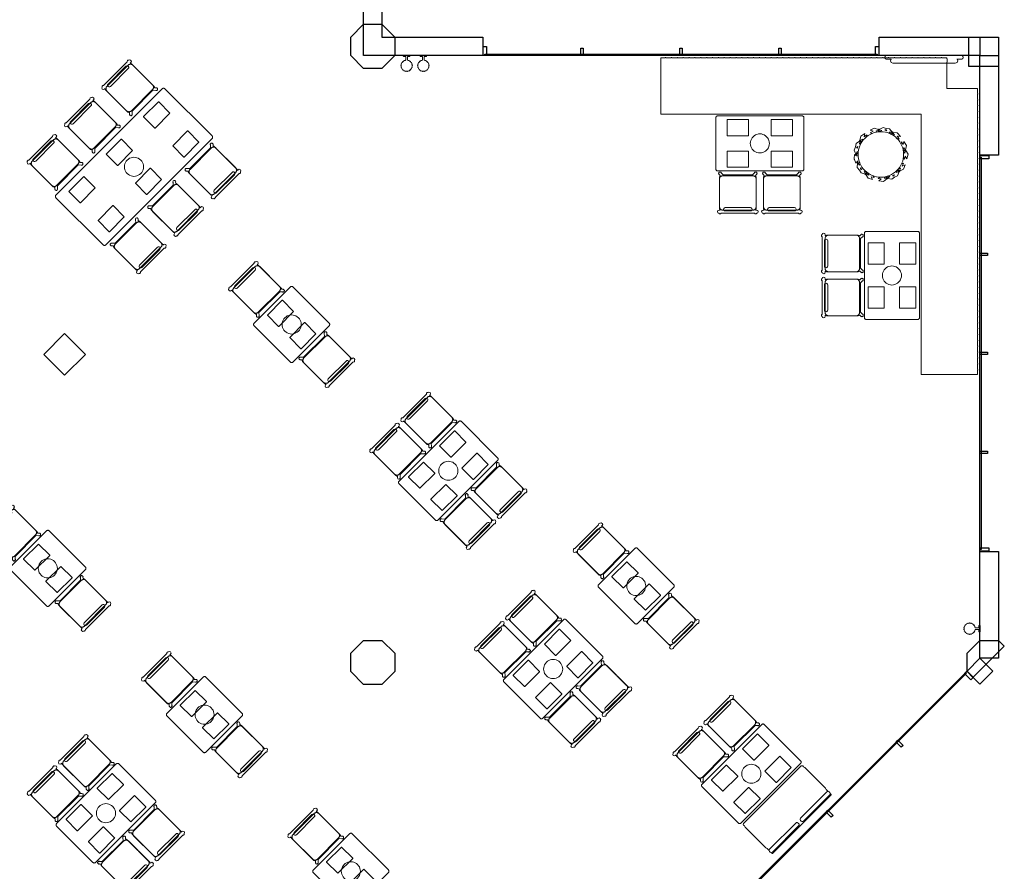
# Model space of a CAD drawing. Extents: x 2172.2 to 2210.6, y 415.3 to 458.1.
# Tile 5 of 9: x 2197.2 to 2210.6, y 425.7 to 437.3. Entities that reach past the tile are written whole.
import ezdxf

# ---------------------------------------------------------------- set-up
doc = ezdxf.new("R2010")
doc.units = 0
for name, color, linetype, lineweight in [('AYAA_M3_BANQUETTES', 7, 'CONTINUOUS', 18), ('AYAA_M3_CHAIRS', 7, 'CONTINUOUS', 18), ('AYAA_M3_COLUMNS', 7, 'CONTINUOUS', 30), ('AYAA_M3_FINE_DETAIL', 7, 'CONTINUOUS', 9), ('AYAA_M3_GLAZING', 7, 'CONTINUOUS', 13), ('AYAA_M3_PLANTS', 7, 'CONTINUOUS', 18), ('AYAA_M3_TABLES', 7, 'CONTINUOUS', 18), ('AYAA_M3_WALL_DECOR', 7, 'CONTINUOUS', 13), ('AYAA_M3_WALL_LIGHTS', 7, 'CONTINUOUS', 13), ('AYAA_M3_WALLS', 7, 'CONTINUOUS', 30)]:
    doc.layers.add(name, color=color, linetype=linetype, lineweight=lineweight)

# ---------------------------------------------------------------- blocks, each defined once
blk = doc.blocks.new('AYAA_M3_ARCHITECTURE')
at = {"layer": 'AYAA_M3_COLUMNS', "linetype": 'CONTINUOUS', "lineweight": -2}
for points in [[(11.911421, 2.614322), (11.734645, 2.791097), (11.734677, 3.041131), (11.911421, 3.217871), (12.161419, 3.217871), (12.338195, 3.041095), (12.338195, 2.791097), (12.161419, 2.614322)], [(20.561419, 3.041094), (20.561419, 2.641098), (20.161421, 2.641145), (20.161423, 3.041094)], [(8.11926, -1.283904), (7.83642, -1.566743), (7.553612, -1.283869), (7.83642, -1.001064)], [(11.911421, -5.785677), (11.734645, -5.608903), (11.734677, -5.358869), (11.911421, -5.182129), (12.161419, -5.182129), (12.338195, -5.358905), (12.338195, -5.608903), (12.161419, -5.785677)], [(20.134644, -5.608855), (20.134645, -5.358905), (20.31142, -5.182129), (20.561419, -5.182129), (20.642735, -5.263444), (20.21596, -5.690218)]]:
    blk.add_lwpolyline(points, close=True, dxfattribs=at)
at = {"layer": 'AYAA_M3_GLAZING', "linetype": 'CONTINUOUS', "lineweight": -2}
for points in [[(18.911421, 2.806096), (18.911421, 2.791096), (13.56142, 2.791096), (13.56142, 2.806096)], [(20.32642, -3.945515), (20.31142, -3.945515), (20.31142, 1.404485), (20.32642, 1.404485)], [(16.314201, -9.443487), (16.303595, -9.43288), (20.116966, -5.61951), (20.127573, -5.630117)]]:
    blk.add_lwpolyline(points, close=True, dxfattribs=at)
at = {"layer": 'AYAA_M3_WALLS', "linetype": 'CONTINUOUS', "lineweight": -2}
for points in [[(11.91142, 2.791096), (11.91142, 6.166096), (12.16142, 6.166096), (12.16142, 3.041096), (13.53642, 3.041096), (13.53642, 2.791096)], [(20.31142, 2.791096), (18.93642, 2.791096), (18.93642, 3.041096), (20.31142, 3.041096)], [(13.53842, 2.911096), (13.58442, 2.911096), (13.58442, 2.791096), (13.53842, 2.791096)], [(14.86942, 2.891096), (14.90342, 2.891096), (14.90342, 2.791096), (14.86942, 2.791096)], [(16.219419, 2.891096), (16.25342, 2.891096), (16.25342, 2.791096), (16.219419, 2.791096)], [(17.56942, 2.891096), (17.60342, 2.891096), (17.60342, 2.791096), (17.56942, 2.791096)], [(18.93442, 2.911096), (18.93442, 2.791096), (18.88842, 2.791096), (18.88842, 2.911096)], [(20.31142, 2.791096), (20.56142, 2.791096), (20.56142, 1.429485), (20.31142, 1.429485)], [(20.431419, 1.427485), (20.431419, 1.381485), (20.31142, 1.381485), (20.31142, 1.427485)], [(20.411421, 0.096485), (20.411421, 0.062485), (20.31142, 0.062485), (20.31142, 0.096485)], [(20.411421, -1.253515), (20.411421, -1.287515), (20.31142, -1.287515), (20.31142, -1.253515)], [(20.411421, -2.603515), (20.411421, -2.637515), (20.31142, -2.637515), (20.31142, -2.603515)], [(20.431419, -3.922515), (20.431419, -3.968515), (20.31142, -3.968515), (20.31142, -3.922515)], [(20.31142, -5.425056), (20.31142, -3.970515), (20.56142, -3.970515), (20.56142, -5.425056)], [(20.31142, -5.425056), (20.488197, -5.601833), (20.31142, -5.778609), (20.134644, -5.601832)], [(20.218082, -5.688099), (20.185555, -5.720626), (20.100702, -5.635774), (20.13323, -5.603247)], [(19.262781, -6.615117), (19.238739, -6.639158), (19.168028, -6.568448), (19.19207, -6.544406)], [(18.308187, -7.569711), (18.284145, -7.593752), (18.213434, -7.523042), (18.237476, -7.499)]]:
    blk.add_lwpolyline(points, close=True, dxfattribs=at)
blk = doc.blocks.new('AYAA_M3_SCONCE')
at = {"color": 0, "linetype": 'CONTINUOUS', "lineweight": -2}
blk.add_lwpolyline([(-0.066057, -0.178967), (-0.064423, -0.178291), (-0.064952, -0.1775), (-0.069291, -0.168701), (-0.071015, -0.163622), (-0.072921, -0.164412), (-0.075043, -0.163533), (-0.075921, -0.161412), (-0.075043, -0.15929), (-0.072921, -0.158412), (-0.072618, -0.158538), (-0.074358, -0.149789), (-0.074835, -0.142517), (-0.076, -0.143), (-0.078121, -0.142121), (-0.079, -0.14), (-0.078121, -0.137879), (-0.076, -0.137), (-0.074835, -0.137483), (-0.074358, -0.130211), (-0.072618, -0.121462), (-0.072921, -0.121588), (-0.075043, -0.12071), (-0.075921, -0.118588), (-0.075043, -0.116467), (-0.072921, -0.115588), (-0.071015, -0.116378), (-0.069291, -0.111299), (-0.064952, -0.1025), (-0.064423, -0.101709), (-0.066057, -0.101033), (-0.066935, -0.098911), (-0.066057, -0.09679), (-0.063935, -0.095911), (-0.061814, -0.09679), (-0.061555, -0.097416), (-0.059501, -0.094343), (-0.053033, -0.086967), (-0.050898, -0.085095), (-0.051891, -0.084684), (-0.052769, -0.082563), (-0.051891, -0.080442), (-0.049769, -0.079563), (-0.047648, -0.080442), (-0.0471, -0.081764), (-0.045657, -0.080499), (-0.0375, -0.075048), (-0.033493, -0.073072), (-0.033693, -0.072989), (-0.034572, -0.070868), (-0.033693, -0.068747), (-0.031572, -0.067868), (-0.02945, -0.068747), (-0.028646, -0.07069), (-0.019411, -0.067556), (-0.013177, -0.066316), (-0.013816, -0.064774), (-0.012937, -0.062652), (-0.012, -0.062264), (-0.012, -0.014), (-0.037, -0.014), (-0.040995, -0.012931), (-0.043931, -0.009995), (-0.045, -0.006), (-0.043931, -0.002005), (-0.040995, 0.000931), (-0.037, 0.002), (0.037, 0.002), (0.040995, 0.000931), (0.043931, -0.002005), (0.045, -0.006), (0.043931, -0.009995), (0.040995, -0.012931), (0.037, -0.014), (0.012, -0.014), (0.012, -0.062264), (0.012937, -0.062652), (0.013816, -0.064774), (0.013177, -0.066316), (0.019411, -0.067556), (0.028646, -0.07069), (0.02945, -0.068747), (0.031572, -0.067868), (0.033693, -0.068747), (0.034572, -0.070868), (0.033693, -0.072989), (0.033493, -0.073072), (0.0375, -0.075048), (0.045657, -0.080499), (0.0471, -0.081764), (0.047648, -0.080442), (0.049769, -0.079563), (0.051891, -0.080442), (0.052769, -0.082563), (0.051891, -0.084684), (0.050898, -0.085095), (0.053033, -0.086967), (0.059501, -0.094343), (0.061555, -0.097416), (0.061814, -0.09679), (0.063935, -0.095911), (0.066057, -0.09679), (0.066935, -0.098911), (0.066057, -0.101033), (0.064423, -0.101709), (0.064952, -0.1025), (0.069291, -0.111299), (0.071015, -0.116378), (0.072921, -0.115588), (0.075043, -0.116467), (0.075921, -0.118588), (0.075043, -0.12071), (0.072921, -0.121588), (0.072618, -0.121462), (0.074358, -0.130211), (0.074835, -0.137483), (0.076, -0.137), (0.078121, -0.137879), (0.079, -0.14), (0.078121, -0.142121), (0.076, -0.143), (0.074835, -0.142517), (0.074358, -0.149789), (0.072618, -0.158538), (0.072921, -0.158412), (0.075043, -0.15929), (0.075921, -0.161412), (0.075043, -0.163533), (0.072921, -0.164412), (0.071015, -0.163622), (0.069291, -0.168701), (0.064952, -0.1775), (0.064423, -0.178291), (0.066057, -0.178967), (0.066935, -0.181089), (0.066057, -0.18321), (0.063935, -0.184089), (0.061814, -0.18321), (0.061555, -0.182584), (0.059501, -0.185657), (0.053033, -0.193033), (0.050898, -0.194905), (0.051891, -0.195316), (0.052769, -0.197437), (0.051891, -0.199558), (0.049769, -0.200437), (0.047648, -0.199558), (0.0471, -0.198236), (0.045657, -0.199501), (0.0375, -0.204952), (0.033493, -0.206928), (0.033693, -0.207011), (0.034572, -0.209132), (0.033693, -0.211253), (0.031572, -0.212132), (0.02945, -0.211253), (0.028646, -0.20931), (0.019411, -0.212444), (0.013177, -0.213684), (0.013816, -0.215226), (0.012937, -0.217348), (0.010816, -0.218226), (0.008695, -0.217348), (0.007816, -0.215226), (0.008131, -0.214467), (0, -0.215), (-0.008131, -0.214467), (-0.007816, -0.215226), (-0.008695, -0.217348), (-0.010816, -0.218226), (-0.012937, -0.217348), (-0.013816, -0.215226), (-0.013177, -0.213684), (-0.019411, -0.212444), (-0.028646, -0.20931), (-0.02945, -0.211253), (-0.031572, -0.212132), (-0.033693, -0.211253), (-0.034572, -0.209132), (-0.033693, -0.207011), (-0.033493, -0.206928), (-0.0375, -0.204952), (-0.045657, -0.199501), (-0.0471, -0.198236), (-0.047648, -0.199558), (-0.049769, -0.200437), (-0.051891, -0.199558), (-0.052769, -0.197437), (-0.051891, -0.195316), (-0.050898, -0.194905), (-0.053033, -0.193033), (-0.059501, -0.185657), (-0.061555, -0.182584), (-0.061814, -0.18321), (-0.063935, -0.184089), (-0.066057, -0.18321), (-0.066935, -0.181089)], close=True, dxfattribs=at)
blk = doc.blocks.new('AYAA_M3_UNIQUE_WALL_COMPOSITION_15')
at = {"color": 0, "linetype": 'CONTINUOUS', "lineweight": -2}
blk.add_lwpolyline([(-0.448002, -0.044688), (-0.515665, -0.044688), (-0.524204, -0.042403), (-0.530481, -0.036126), (-0.532765, -0.027588), (-0.532765, -0.019038), (-0.530481, -0.010499), (-0.52477, -0.004788), (-0.532765, -0.004788), (-0.532765, 0.005662), (0.532765, 0.005662), (0.532765, -0.004788), (0.52477, -0.004788), (0.530481, -0.010499), (0.532765, -0.019038), (0.532765, -0.027588), (0.530481, -0.036126), (0.524204, -0.042403), (0.515665, -0.044688), (0.447981, -0.044688), (0.449701, -0.045401), (0.459431, -0.068913), (0.449701, -0.092424), (0.426212, -0.102163), (-0.426212, -0.102162), (-0.449723, -0.092424), (-0.459462, -0.068913), (-0.449723, -0.045401)], close=True, dxfattribs=at)
blk = doc.blocks.new('AYAA_M3_TABLE_SIX')
at = {"color": 0, "linetype": 'CONTINUOUS', "lineweight": -2}
blk.add_lwpolyline([(-1.05, -0.455), (-1.05, 0.455), (-1.049786, 0.458263), (-1.049148, 0.46147), (-1.048097, 0.464567), (-1.046651, 0.4675), (-1.044834, 0.470219), (-1.042678, 0.472678), (-1.040219, 0.474834), (-1.0375, 0.476651), (-1.034567, 0.478097), (-1.03147, 0.479148), (-1.028263, 0.479786), (-1.025, 0.48), (1.025, 0.48), (1.028263, 0.479786), (1.03147, 0.479148), (1.034567, 0.478097), (1.0375, 0.476651), (1.040219, 0.474834), (1.042678, 0.472678), (1.044834, 0.470219), (1.046651, 0.4675), (1.048097, 0.464567), (1.049148, 0.46147), (1.049786, 0.458263), (1.05, 0.455), (1.05, -0.455), (1.049786, -0.458263), (1.049148, -0.46147), (1.048097, -0.464567), (1.046651, -0.4675), (1.044834, -0.470219), (1.042678, -0.472678), (1.040219, -0.474834), (1.0375, -0.476651), (1.034567, -0.478097), (1.03147, -0.479148), (1.028263, -0.479786), (1.025, -0.48), (-1.025, -0.48), (-1.028263, -0.479786), (-1.03147, -0.479148), (-1.034567, -0.478097), (-1.0375, -0.476651), (-1.040219, -0.474834), (-1.042678, -0.472678), (-1.044834, -0.470219), (-1.046651, -0.4675), (-1.048097, -0.464567), (-1.049148, -0.46147), (-1.049786, -0.458263)], close=True, dxfattribs=at)
at = {"layer": 'AYAA_M3_FINE_DETAIL', "linetype": 'CONTINUOUS', "lineweight": -2}
for points in [[(-0.865, 0.388), (-0.864733, 0.388999), (-0.863999, 0.389733), (-0.863, 0.39), (-0.577, 0.39), (-0.576001, 0.389733), (-0.575267, 0.388999), (-0.575, 0.388), (-0.575, 0.172), (-0.575267, 0.171001), (-0.576001, 0.170267), (-0.577, 0.17), (-0.863, 0.17), (-0.863999, 0.170267), (-0.864733, 0.171001), (-0.865, 0.172)], [(0.143999, 0.389733), (0.144733, 0.388999), (0.145, 0.388), (0.145, 0.172), (0.144733, 0.171001), (0.143999, 0.170267), (0.143, 0.17), (-0.143, 0.17), (-0.143999, 0.170267), (-0.144733, 0.171001), (-0.145, 0.172), (-0.145, 0.388), (-0.144733, 0.388999), (-0.143999, 0.389733), (-0.143, 0.39), (0.143, 0.39)], [(0.577, 0.39), (0.863, 0.39), (0.863999, 0.389733), (0.864733, 0.388999), (0.865, 0.388), (0.865, 0.172), (0.864733, 0.171001), (0.863999, 0.170267), (0.863, 0.17), (0.577, 0.17), (0.576001, 0.170267), (0.575267, 0.171001), (0.575, 0.172), (0.575, 0.388), (0.575267, 0.388999), (0.576001, 0.389733)], [(-0.123637, 0.040172), (-0.115831, 0.059019), (-0.105172, 0.076412), (-0.091924, 0.091924), (-0.076412, 0.105172), (-0.059019, 0.115831), (-0.040172, 0.123637), (-0.020336, 0.128399), (0, 0.13), (0.020336, 0.128399), (0.040172, 0.123637), (0.059019, 0.115831), (0.076412, 0.105172), (0.091924, 0.091924), (0.105172, 0.076412), (0.115831, 0.059019), (0.123637, 0.040172), (0.128399, 0.020336), (0.13, 0), (0.128399, -0.020336), (0.123637, -0.040172), (0.115831, -0.059019), (0.105172, -0.076412), (0.091924, -0.091924), (0.076412, -0.105172), (0.059019, -0.115831), (0.040172, -0.123637), (0.020336, -0.128399), (0, -0.13), (-0.020336, -0.128399), (-0.040172, -0.123637), (-0.059019, -0.115831), (-0.076412, -0.105172), (-0.091924, -0.091924), (-0.105172, -0.076412), (-0.115831, -0.059019), (-0.123637, -0.040172), (-0.128399, -0.020336), (-0.13, 0), (-0.128399, 0.020336)], [(-0.576001, -0.170267), (-0.575267, -0.171001), (-0.575, -0.172), (-0.575, -0.388), (-0.575267, -0.388999), (-0.576001, -0.389733), (-0.577, -0.39), (-0.863, -0.39), (-0.863999, -0.389733), (-0.864733, -0.388999), (-0.865, -0.388), (-0.865, -0.172), (-0.864733, -0.171001), (-0.863999, -0.170267), (-0.863, -0.17), (-0.577, -0.17)], [(-0.143, -0.17), (0.143, -0.17), (0.143999, -0.170267), (0.144733, -0.171001), (0.145, -0.172), (0.145, -0.388), (0.144733, -0.388999), (0.143999, -0.389733), (0.143, -0.39), (-0.143, -0.39), (-0.143999, -0.389733), (-0.144733, -0.388999), (-0.145, -0.388), (-0.145, -0.172), (-0.144733, -0.171001), (-0.143999, -0.170267)], [(0.576001, -0.170267), (0.577, -0.17), (0.863, -0.17), (0.863999, -0.170267), (0.864733, -0.171001), (0.865, -0.172), (0.865, -0.388), (0.864733, -0.388999), (0.863999, -0.389733), (0.863, -0.39), (0.577, -0.39), (0.576001, -0.389733), (0.575267, -0.388999), (0.575, -0.388), (0.575, -0.172), (0.575267, -0.171001)]]:
    blk.add_lwpolyline(points, close=True, dxfattribs=at)
blk = doc.blocks.new('AYAA_M3_CHAIR_IVORY')
at = {"color": 0, "linetype": 'CONTINUOUS', "lineweight": -2}
for points in [[(-0.255, -0.233), (-0.242972, -0.233), (-0.245992, -0.22998), (-0.25, -0.215), (-0.25, 0.215), (-0.245992, 0.22998), (-0.240149, 0.235823), (-0.252556, 0.249383), (-0.254118, 0.250179), (-0.258321, 0.254382), (-0.26102, 0.259679), (-0.26195, 0.26555), (-0.26102, 0.271421), (-0.258321, 0.276718), (-0.254118, 0.280921), (-0.248821, 0.28362), (-0.24295, 0.28455), (-0.237079, 0.28362), (-0.231782, 0.280921), (-0.227579, 0.276718), (-0.22608, 0.273776), (-0.20172, 0.24715), (-0.200943, 0.245), (0.200943, 0.245), (0.20172, 0.24715), (0.22608, 0.273776), (0.227579, 0.276718), (0.231782, 0.280921), (0.237079, 0.28362), (0.24295, 0.28455), (0.248821, 0.28362), (0.254118, 0.280921), (0.258321, 0.276718), (0.26102, 0.271421), (0.26195, 0.26555), (0.26102, 0.259679), (0.258321, 0.254382), (0.254118, 0.250179), (0.252556, 0.249383), (0.240149, 0.235823), (0.245992, 0.22998), (0.25, 0.215), (0.25, -0.215), (0.245992, -0.22998), (0.242972, -0.233), (0.255, -0.233), (0.270556, -0.239444), (0.277, -0.255), (0.270556, -0.270556), (0.259027, -0.275332), (0.258321, -0.276718), (0.254118, -0.280921), (0.248821, -0.28362), (0.24295, -0.28455), (0.237079, -0.28362), (0.231782, -0.280921), (0.227861, -0.277), (-0.227861, -0.277), (-0.231782, -0.280921), (-0.237079, -0.28362), (-0.24295, -0.28455), (-0.248821, -0.28362), (-0.254118, -0.280921), (-0.258321, -0.276718), (-0.259027, -0.275332), (-0.270556, -0.270556), (-0.277, -0.255), (-0.270556, -0.239444)], [(-0.247475, -0.204863), (-0.248872, -0.200013), (-0.249717, -0.195038), (-0.25, -0.19), (-0.25, 0.19), (-0.249717, 0.195038), (-0.248872, 0.200013), (-0.247475, 0.204863), (-0.245544, 0.209525), (-0.243103, 0.213941), (-0.240182, 0.218057), (-0.23682, 0.22182), (-0.233057, 0.225182), (-0.228941, 0.228103), (-0.224525, 0.230544), (-0.219863, 0.232475), (-0.215013, 0.233872), (-0.210038, 0.234717), (-0.205, 0.235), (0.205, 0.235), (0.210038, 0.234717), (0.215013, 0.233872), (0.219863, 0.232475), (0.224525, 0.230544), (0.228941, 0.228103), (0.233057, 0.225182), (0.23682, 0.22182), (0.240182, 0.218057), (0.243103, 0.213941), (0.245544, 0.209525), (0.247475, 0.204863), (0.248872, 0.200013), (0.249717, 0.195038), (0.25, 0.19), (0.25, -0.19), (0.249717, -0.195038), (0.248872, -0.200013), (0.247475, -0.204863), (0.245544, -0.209525), (0.243103, -0.213941), (0.240182, -0.218057), (0.23682, -0.22182), (0.233057, -0.225182), (0.228941, -0.228103), (0.224525, -0.230544), (0.219863, -0.232475), (0.215013, -0.233872), (0.210038, -0.234717), (0.205, -0.235), (-0.205, -0.235), (-0.210038, -0.234717), (-0.215013, -0.233872), (-0.219863, -0.232475), (-0.224525, -0.230544), (-0.228941, -0.228103), (-0.233057, -0.225182), (-0.23682, -0.22182), (-0.240182, -0.218057), (-0.243103, -0.213941), (-0.245544, -0.209525)], [(-0.183735, -0.203506), (-0.1725, -0.2005), (0.1725, -0.2005), (0.183735, -0.203506), (0.191994, -0.211765), (0.195, -0.223), (0.191994, -0.234235), (0.183735, -0.242494), (0.1725, -0.2455), (-0.1725, -0.2455), (-0.183735, -0.242494), (-0.191994, -0.234235), (-0.195, -0.223), (-0.191994, -0.211765)]]:
    blk.add_lwpolyline(points, close=True, dxfattribs=at)
blk = doc.blocks.new('AYAA_M3_DINING_TWO_SQUARE')
at = {"color": 0, "linetype": 'CONTINUOUS', "lineweight": -2}
blk.add_lwpolyline([(-0.374615, 0.353911), (-0.373471, 0.357725), (-0.371594, 0.36135), (-0.369032, 0.364695), (-0.365847, 0.367678), (-0.362118, 0.370225), (-0.357937, 0.372275), (-0.353407, 0.373776), (-0.348639, 0.374692), (-0.34375, 0.375), (0.34375, 0.375), (0.348639, 0.374692), (0.353407, 0.373776), (0.357937, 0.372275), (0.362118, 0.370225), (0.365847, 0.367678), (0.369032, 0.364695), (0.371594, 0.36135), (0.373471, 0.357725), (0.374615, 0.353911), (0.375, 0.35), (0.375, -0.35), (0.374615, -0.353911), (0.373471, -0.357725), (0.371594, -0.36135), (0.369032, -0.364695), (0.365847, -0.367678), (0.362118, -0.370225), (0.357937, -0.372275), (0.353407, -0.373776), (0.348639, -0.374692), (0.34375, -0.375), (-0.34375, -0.375), (-0.348639, -0.374692), (-0.353407, -0.373776), (-0.357937, -0.372275), (-0.362118, -0.370225), (-0.365847, -0.367678), (-0.369032, -0.364695), (-0.371594, -0.36135), (-0.373471, -0.357725), (-0.374615, -0.353911), (-0.375, -0.35), (-0.375, 0.35)], close=True, dxfattribs=at)
at = {"layer": 'AYAA_M3_FINE_DETAIL', "linetype": 'CONTINUOUS', "lineweight": -2}
for points in [[(-0.144733, 0.106001), (-0.145, 0.107), (-0.145, 0.323), (-0.144733, 0.323999), (-0.143999, 0.324733), (-0.143, 0.325), (0.143, 0.325), (0.143999, 0.324733), (0.144733, 0.323999), (0.145, 0.323), (0.145, 0.107), (0.144733, 0.106001), (0.143999, 0.105267), (0.143, 0.105), (-0.143, 0.105), (-0.143999, 0.105267)], [(-0.123637, 0.040172), (-0.115831, 0.059019), (-0.105172, 0.076412), (-0.091924, 0.091924), (-0.076412, 0.105172), (-0.059019, 0.115831), (-0.040172, 0.123637), (-0.020336, 0.128399), (0, 0.13), (0.020336, 0.128399), (0.040172, 0.123637), (0.059019, 0.115831), (0.076412, 0.105172), (0.091924, 0.091924), (0.105172, 0.076412), (0.115831, 0.059019), (0.123637, 0.040172), (0.128399, 0.020336), (0.13, 0), (0.128399, -0.020336), (0.123637, -0.040172), (0.115831, -0.059019), (0.105172, -0.076412), (0.091924, -0.091924), (0.076412, -0.105172), (0.059019, -0.115831), (0.040172, -0.123637), (0.020336, -0.128399), (0, -0.13), (-0.020336, -0.128399), (-0.040172, -0.123637), (-0.059019, -0.115831), (-0.076412, -0.105172), (-0.091924, -0.091924), (-0.105172, -0.076412), (-0.115831, -0.059019), (-0.123637, -0.040172), (-0.128399, -0.020336), (-0.13, 0), (-0.128399, 0.020336)], [(-0.144733, -0.106001), (-0.143999, -0.105267), (-0.143, -0.105), (0.143, -0.105), (0.143999, -0.105267), (0.144733, -0.106001), (0.145, -0.107), (0.145, -0.323), (0.144733, -0.323999), (0.143999, -0.324733), (0.143, -0.325), (-0.143, -0.325), (-0.143999, -0.324733), (-0.144733, -0.323999), (-0.145, -0.323), (-0.145, -0.107)]]:
    blk.add_lwpolyline(points, close=True, dxfattribs=at)
blk = doc.blocks.new('AYAA_M3_CHAIR_OLIVE')
at = {"color": 0, "linetype": 'CONTINUOUS', "lineweight": -2}
for points in [[(-0.255, -0.233), (-0.242972, -0.233), (-0.245992, -0.22998), (-0.25, -0.215), (-0.25, 0.215), (-0.245992, 0.22998), (-0.240149, 0.235823), (-0.252556, 0.249383), (-0.254118, 0.250179), (-0.258321, 0.254382), (-0.26102, 0.259679), (-0.26195, 0.26555), (-0.26102, 0.271421), (-0.258321, 0.276718), (-0.254118, 0.280921), (-0.248821, 0.28362), (-0.24295, 0.28455), (-0.237079, 0.28362), (-0.231782, 0.280921), (-0.227579, 0.276718), (-0.22608, 0.273776), (-0.20172, 0.24715), (-0.200943, 0.245), (0.200943, 0.245), (0.20172, 0.24715), (0.22608, 0.273776), (0.227579, 0.276718), (0.231782, 0.280921), (0.237079, 0.28362), (0.24295, 0.28455), (0.248821, 0.28362), (0.254118, 0.280921), (0.258321, 0.276718), (0.26102, 0.271421), (0.26195, 0.26555), (0.26102, 0.259679), (0.258321, 0.254382), (0.254118, 0.250179), (0.252556, 0.249383), (0.240149, 0.235823), (0.245992, 0.22998), (0.25, 0.215), (0.25, -0.215), (0.245992, -0.22998), (0.242972, -0.233), (0.255, -0.233), (0.270556, -0.239444), (0.277, -0.255), (0.270556, -0.270556), (0.259027, -0.275332), (0.258321, -0.276718), (0.254118, -0.280921), (0.248821, -0.28362), (0.24295, -0.28455), (0.237079, -0.28362), (0.231782, -0.280921), (0.227861, -0.277), (-0.227861, -0.277), (-0.231782, -0.280921), (-0.237079, -0.28362), (-0.24295, -0.28455), (-0.248821, -0.28362), (-0.254118, -0.280921), (-0.258321, -0.276718), (-0.259027, -0.275332), (-0.270556, -0.270556), (-0.277, -0.255), (-0.270556, -0.239444)], [(-0.247475, -0.204863), (-0.248872, -0.200013), (-0.249717, -0.195038), (-0.25, -0.19), (-0.25, 0.19), (-0.249717, 0.195038), (-0.248872, 0.200013), (-0.247475, 0.204863), (-0.245544, 0.209525), (-0.243103, 0.213941), (-0.240182, 0.218057), (-0.23682, 0.22182), (-0.233057, 0.225182), (-0.228941, 0.228103), (-0.224525, 0.230544), (-0.219863, 0.232475), (-0.215013, 0.233872), (-0.210038, 0.234717), (-0.205, 0.235), (0.205, 0.235), (0.210038, 0.234717), (0.215013, 0.233872), (0.219863, 0.232475), (0.224525, 0.230544), (0.228941, 0.228103), (0.233057, 0.225182), (0.23682, 0.22182), (0.240182, 0.218057), (0.243103, 0.213941), (0.245544, 0.209525), (0.247475, 0.204863), (0.248872, 0.200013), (0.249717, 0.195038), (0.25, 0.19), (0.25, -0.19), (0.249717, -0.195038), (0.248872, -0.200013), (0.247475, -0.204863), (0.245544, -0.209525), (0.243103, -0.213941), (0.240182, -0.218057), (0.23682, -0.22182), (0.233057, -0.225182), (0.228941, -0.228103), (0.224525, -0.230544), (0.219863, -0.232475), (0.215013, -0.233872), (0.210038, -0.234717), (0.205, -0.235), (-0.205, -0.235), (-0.210038, -0.234717), (-0.215013, -0.233872), (-0.219863, -0.232475), (-0.224525, -0.230544), (-0.228941, -0.228103), (-0.233057, -0.225182), (-0.23682, -0.22182), (-0.240182, -0.218057), (-0.243103, -0.213941), (-0.245544, -0.209525)], [(-0.183735, -0.203506), (-0.1725, -0.2005), (0.1725, -0.2005), (0.183735, -0.203506), (0.191994, -0.211765), (0.195, -0.223), (0.191994, -0.234235), (0.183735, -0.242494), (0.1725, -0.2455), (-0.1725, -0.2455), (-0.183735, -0.242494), (-0.191994, -0.234235), (-0.195, -0.223), (-0.191994, -0.211765)]]:
    blk.add_lwpolyline(points, close=True, dxfattribs=at)
blk = doc.blocks.new('AYAA_M3_DINING_2')
at = {"color": 0, "linetype": 'CONTINUOUS', "lineweight": -2}
blk.add_lwpolyline([(-0.599692, 0.353911), (-0.598776, 0.357725), (-0.597275, 0.36135), (-0.595225, 0.364695), (-0.592678, 0.367678), (-0.589695, 0.370225), (-0.58635, 0.372275), (-0.582725, 0.373776), (-0.578911, 0.374692), (-0.575, 0.375), (0.575, 0.375), (0.578911, 0.374692), (0.582725, 0.373776), (0.58635, 0.372275), (0.589695, 0.370225), (0.592678, 0.367678), (0.595225, 0.364695), (0.597275, 0.36135), (0.598776, 0.357725), (0.599692, 0.353911), (0.6, 0.35), (0.6, -0.35), (0.599692, -0.353911), (0.598776, -0.357725), (0.597275, -0.36135), (0.595225, -0.364695), (0.592678, -0.367678), (0.589695, -0.370225), (0.58635, -0.372275), (0.582725, -0.373776), (0.578911, -0.374692), (0.575, -0.375), (-0.575, -0.375), (-0.578911, -0.374692), (-0.582725, -0.373776), (-0.58635, -0.372275), (-0.589695, -0.370225), (-0.592678, -0.367678), (-0.595225, -0.364695), (-0.597275, -0.36135), (-0.598776, -0.357725), (-0.599692, -0.353911), (-0.6, -0.35), (-0.6, 0.35)], close=True, dxfattribs=at)
at = {"layer": 'AYAA_M3_FINE_DETAIL', "linetype": 'CONTINUOUS', "lineweight": -2}
for points in [[(-0.443, 0.325), (-0.157, 0.325), (-0.156001, 0.324733), (-0.155267, 0.323999), (-0.155, 0.323), (-0.155, 0.107), (-0.155267, 0.106001), (-0.156001, 0.105267), (-0.157, 0.105), (-0.443, 0.105), (-0.443999, 0.105267), (-0.444733, 0.106001), (-0.445, 0.107), (-0.445, 0.323), (-0.444733, 0.323999), (-0.443999, 0.324733)], [(0.155, 0.323), (0.155267, 0.323999), (0.156001, 0.324733), (0.157, 0.325), (0.443, 0.325), (0.443999, 0.324733), (0.444733, 0.323999), (0.445, 0.323), (0.445, 0.107), (0.444733, 0.106001), (0.443999, 0.105267), (0.443, 0.105), (0.157, 0.105), (0.156001, 0.105267), (0.155267, 0.106001), (0.155, 0.107)], [(-0.123637, 0.040172), (-0.115831, 0.059019), (-0.105172, 0.076412), (-0.091924, 0.091924), (-0.076412, 0.105172), (-0.059019, 0.115831), (-0.040172, 0.123637), (-0.020336, 0.128399), (0, 0.13), (0.020336, 0.128399), (0.040172, 0.123637), (0.059019, 0.115831), (0.076412, 0.105172), (0.091924, 0.091924), (0.105172, 0.076412), (0.115831, 0.059019), (0.123637, 0.040172), (0.128399, 0.020336), (0.13, 0), (0.128399, -0.020336), (0.123637, -0.040172), (0.115831, -0.059019), (0.105172, -0.076412), (0.091924, -0.091924), (0.076412, -0.105172), (0.059019, -0.115831), (0.040172, -0.123637), (0.020336, -0.128399), (0, -0.13), (-0.020336, -0.128399), (-0.040172, -0.123637), (-0.059019, -0.115831), (-0.076412, -0.105172), (-0.091924, -0.091924), (-0.105172, -0.076412), (-0.115831, -0.059019), (-0.123637, -0.040172), (-0.128399, -0.020336), (-0.13, 0), (-0.128399, 0.020336)], [(-0.443999, -0.105267), (-0.443, -0.105), (-0.157, -0.105), (-0.156001, -0.105267), (-0.155267, -0.106001), (-0.155, -0.107), (-0.155, -0.323), (-0.155267, -0.323999), (-0.156001, -0.324733), (-0.157, -0.325), (-0.443, -0.325), (-0.443999, -0.324733), (-0.444733, -0.323999), (-0.445, -0.323), (-0.445, -0.107), (-0.444733, -0.106001)], [(0.155267, -0.106001), (0.156001, -0.105267), (0.157, -0.105), (0.443, -0.105), (0.443999, -0.105267), (0.444733, -0.106001), (0.445, -0.107), (0.445, -0.323), (0.444733, -0.323999), (0.443999, -0.324733), (0.443, -0.325), (0.157, -0.325), (0.156001, -0.324733), (0.155267, -0.323999), (0.155, -0.323), (0.155, -0.107)]]:
    blk.add_lwpolyline(points, close=True, dxfattribs=at)
blk = doc.blocks.new('AYAA_M3_PERIMETER_BENCH_2')
at = {"color": 0, "linetype": 'CONTINUOUS', "lineweight": -2}
for points in [[(-0.57, -0.236453), (-0.57, -0.198688), (-0.575, -0.18), (-0.575, 0.22), (-0.57, 0.238688), (-0.57, 0.255), (-0.567996, 0.26249), (-0.56249, 0.267996), (-0.555, 0.27), (0.555, 0.27), (0.56249, 0.267996), (0.567996, 0.26249), (0.57, 0.255), (0.57, 0.238688), (0.575, 0.22), (0.575, -0.18), (0.57, -0.198688), (0.57, -0.236453), (0.572061, -0.238514), (0.575, -0.2495), (0.575, -0.2605), (0.572061, -0.271486), (0.569799, -0.273748), (0.57, -0.2745), (0.57, -0.2855), (0.568397, -0.291492), (0.563992, -0.295897), (0.558, -0.2975), (-0.558, -0.2975), (-0.563992, -0.295897), (-0.568397, -0.291492), (-0.57, -0.2855), (-0.57, -0.2745), (-0.569799, -0.273748), (-0.572061, -0.271486), (-0.575, -0.2605), (-0.575, -0.2495), (-0.572061, -0.238514)], [(-0.553, -0.2275), (-0.047, -0.2275), (-0.036014, -0.230439), (-0.027939, -0.238514), (-0.025, -0.2495), (-0.025, -0.2605), (-0.027939, -0.271486), (-0.036014, -0.279561), (-0.047, -0.2825), (-0.553, -0.2825), (-0.563986, -0.279561), (-0.572061, -0.271486), (-0.575, -0.2605), (-0.575, -0.2495), (-0.572061, -0.238514), (-0.563986, -0.230439)], [(0.047, -0.2275), (0.553, -0.2275), (0.563986, -0.230439), (0.572061, -0.238514), (0.575, -0.2495), (0.575, -0.2605), (0.572061, -0.271486), (0.563986, -0.279561), (0.553, -0.2825), (0.047, -0.2825), (0.036014, -0.279561), (0.027939, -0.271486), (0.025, -0.2605), (0.025, -0.2495), (0.027939, -0.238514), (0.036014, -0.230439)]]:
    blk.add_lwpolyline(points, close=True, dxfattribs=at)
blk = doc.blocks.new('AYAA_M3_TRIANGLE_L_BANQUETTE')
at = {"color": 0, "linetype": 'CONTINUOUS', "lineweight": -2}
blk.add_lwpolyline([(0.027, 0.92), (0.027, 0.929), (0.035, 0.929), (0.035, 1), (0.027, 1), (0.027, 1.009), (0.035, 1.009), (0.035, 1.08), (0.027, 1.08), (0.027, 1.089), (0.035, 1.089), (0.035, 1.16), (0.027, 1.16), (0.027, 1.169), (0.035, 1.169), (0.035, 1.24), (0.027, 1.24), (0.027, 1.249), (0.035, 1.249), (0.035, 1.32), (0.027, 1.32), (0.027, 1.329), (0.035, 1.329), (0.035, 1.4), (0.027, 1.4), (0.027, 1.409), (0.035, 1.409), (0.035, 1.48), (0.027, 1.48), (0.027, 1.489), (0.035, 1.489), (0.035, 1.56), (0.027, 1.56), (0.027, 1.569), (0.035, 1.569), (0.035, 1.64), (0.027, 1.64), (0.027, 1.649), (0.035, 1.649), (0.035, 1.72), (0.027, 1.72), (0.027, 1.729), (0.035, 1.729), (0.035, 1.8), (0.027, 1.8), (0.027, 1.809), (0.035, 1.809), (0.035, 1.88), (0.027, 1.88), (0.027, 1.889), (0.035, 1.889), (0.035, 1.96), (0.027, 1.96), (0.027, 1.969), (0.035, 1.969), (0.035, 2.04), (0.027, 2.04), (0.027, 2.049), (0.035, 2.049), (0.035, 2.12), (0.027, 2.12), (0.027, 2.129), (0.035, 2.129), (0.035, 2.2), (0.027, 2.2), (0.027, 2.209), (0.035, 2.209), (0.035, 2.28), (0.027, 2.28), (0.027, 2.289), (0.035, 2.289), (0.035, 2.36), (0.027, 2.36), (0.027, 2.369), (0.035, 2.369), (0.035, 2.44), (0.027, 2.44), (0.027, 2.449), (0.035, 2.449), (0.035, 2.52), (0.027, 2.52), (0.027, 2.529), (0.035, 2.529), (0.035, 2.6), (0.027, 2.6), (0.027, 2.609), (0.035, 2.609), (0.035, 2.68), (0.027, 2.68), (0.027, 2.689), (0.035, 2.689), (0.035, 2.76), (0.027, 2.76), (0.027, 2.769), (0.035, 2.769), (0.035, 2.84), (0.027, 2.84), (0.027, 2.849), (0.035, 2.849), (0.035, 2.92), (0.027, 2.92), (0.027, 2.929), (0.035, 2.929), (0.035, 3), (0.027, 3), (0.027, 3.009), (0.035, 3.009), (0.035, 3.08), (0.027, 3.08), (0.027, 3.089), (0.035, 3.089), (0.035, 3.16), (0.027, 3.16), (0.027, 3.169), (0.035, 3.169), (0.035, 3.24), (0.027, 3.24), (0.027, 3.249), (0.035, 3.249), (0.035, 3.32), (0.027, 3.32), (0.027, 3.329), (0.035, 3.329), (0.035, 3.4), (0.027, 3.4), (0.027, 3.409), (0.035, 3.409), (0.035, 3.48), (0.027, 3.48), (0.027, 3.489), (0.035, 3.489), (0.035, 3.56), (0.027, 3.56), (0.027, 3.569), (0.035, 3.569), (0.035, 3.64), (0.027, 3.64), (0.027, 3.649), (0.035, 3.649), (0.035, 3.72), (0.027, 3.72), (0.027, 3.729), (0.035, 3.729), (0.035, 3.8), (0.027, 3.8), (0.027, 3.809), (0.035, 3.809), (0.035, 3.88), (0.027, 3.88), (0.027, 3.889), (0.035, 3.889), (0.035, 3.96), (0.027, 3.96), (0.027, 3.969), (0.035, 3.969), (0.035, 4.04), (0.027, 4.04), (0.027, 4.049), (0.035, 4.049), (0.035, 4.12), (0.027, 4.12), (0.027, 4.129), (0.035, 4.129), (0.035, 4.2), (0.027, 4.2), (0.027, 4.209), (0.035, 4.209), (0.035, 4.28), (0.027, 4.28), (0.027, 4.289), (0.035, 4.289), (0.035, 4.35), (0.8, 4.35), (0.8, 0.8), (4.35, 0.8), (4.35, 0.035), (4.289, 0.035), (4.289, 0.027), (4.28, 0.027), (4.28, 0.035), (4.209, 0.035), (4.209, 0.027), (4.2, 0.027), (4.2, 0.035), (4.129, 0.035), (4.129, 0.027), (4.12, 0.027), (4.12, 0.035), (4.049, 0.035), (4.049, 0.027), (4.04, 0.027), (4.04, 0.035), (3.969, 0.035), (3.969, 0.027), (3.96, 0.027), (3.96, 0.035), (3.889, 0.035), (3.889, 0.027), (3.88, 0.027), (3.88, 0.035), (3.809, 0.035), (3.809, 0.027), (3.8, 0.027), (3.8, 0.035), (3.729, 0.035), (3.729, 0.027), (3.72, 0.027), (3.72, 0.035), (3.649, 0.035), (3.649, 0.027), (3.64, 0.027), (3.64, 0.035), (3.569, 0.035), (3.569, 0.027), (3.56, 0.027), (3.56, 0.035), (3.489, 0.035), (3.489, 0.027), (3.48, 0.027), (3.48, 0.035), (3.409, 0.035), (3.409, 0.027), (3.4, 0.027), (3.4, 0.035), (3.329, 0.035), (3.329, 0.027), (3.32, 0.027), (3.32, 0.035), (3.249, 0.035), (3.249, 0.027), (3.24, 0.027), (3.24, 0.035), (3.169, 0.035), (3.169, 0.027), (3.16, 0.027), (3.16, 0.035), (3.089, 0.035), (3.089, 0.027), (3.08, 0.027), (3.08, 0.035), (3.009, 0.035), (3.009, 0.027), (3, 0.027), (3, 0.035), (2.929, 0.035), (2.929, 0.027), (2.92, 0.027), (2.92, 0.035), (2.849, 0.035), (2.849, 0.027), (2.84, 0.027), (2.84, 0.035), (2.769, 0.035), (2.769, 0.027), (2.76, 0.027), (2.76, 0.035), (2.689, 0.035), (2.689, 0.027), (2.68, 0.027), (2.68, 0.035), (2.609, 0.035), (2.609, 0.027), (2.6, 0.027), (2.6, 0.035), (2.529, 0.035), (2.529, 0.027), (2.52, 0.027), (2.52, 0.035), (2.449, 0.035), (2.449, 0.027), (2.44, 0.027), (2.44, 0.035), (2.369, 0.035), (2.369, 0.027), (2.36, 0.027), (2.36, 0.035), (2.289, 0.035), (2.289, 0.027), (2.28, 0.027), (2.28, 0.035), (2.209, 0.035), (2.209, 0.027), (2.2, 0.027), (2.2, 0.035), (2.129, 0.035), (2.129, 0.027), (2.12, 0.027), (2.12, 0.035), (2.049, 0.035), (2.049, 0.027), (2.04, 0.027), (2.04, 0.035), (1.969, 0.035), (1.969, 0.027), (1.96, 0.027), (1.96, 0.035), (1.889, 0.035), (1.889, 0.027), (1.88, 0.027), (1.88, 0.035), (1.809, 0.035), (1.809, 0.027), (1.8, 0.027), (1.8, 0.035), (1.729, 0.035), (1.729, 0.027), (1.72, 0.027), (1.72, 0.035), (1.649, 0.035), (1.649, 0.027), (1.64, 0.027), (1.64, 0.035), (1.569, 0.035), (1.569, 0.027), (1.56, 0.027), (1.56, 0.035), (1.489, 0.035), (1.489, 0.027), (1.48, 0.027), (1.48, 0.035), (1.409, 0.035), (1.409, 0.027), (1.4, 0.027), (1.4, 0.035), (1.329, 0.035), (1.329, 0.027), (1.32, 0.027), (1.32, 0.035), (1.249, 0.035), (1.249, 0.027), (1.24, 0.027), (1.24, 0.035), (1.169, 0.035), (1.169, 0.027), (1.16, 0.027), (1.16, 0.035), (1.089, 0.035), (1.089, 0.027), (1.08, 0.027), (1.08, 0.035), (1.009, 0.035), (1.009, 0.027), (1, 0.027), (1, 0.035), (0.929, 0.035), (0.929, 0.027), (0.92, 0.027), (0.92, 0.035), (0.849, 0.035), (0.849, 0.027), (0.84, 0.027), (0.84, 0.035), (0.769, 0.035), (0.769, 0.027), (0.76, 0.027), (0.76, 0.035), (0.689, 0.035), (0.689, 0.027), (0.68, 0.027), (0.68, 0.035), (0.609, 0.035), (0.609, 0.027), (0.6, 0.027), (0.6, 0.035), (0.529, 0.035), (0.529, 0.027), (0.52, 0.027), (0.52, 0.035), (0.45, 0.035), (0.45, 0.048), (0.448, 0.048), (0.448, 0.092), (0.45, 0.092), (0.45, 0.45), (0.035, 0.45), (0.035, 0.52), (0.027, 0.52), (0.027, 0.529), (0.035, 0.529), (0.035, 0.6), (0.027, 0.6), (0.027, 0.609), (0.035, 0.609), (0.035, 0.68), (0.027, 0.68), (0.027, 0.689), (0.035, 0.689), (0.035, 0.76), (0.027, 0.76), (0.027, 0.769), (0.035, 0.769), (0.035, 0.84), (0.027, 0.84), (0.027, 0.849), (0.035, 0.849), (0.035, 0.92)], close=True, dxfattribs=at)
blk = doc.blocks.new('AYAA_M3_PLANTER')
at = {"color": 0, "linetype": 'CONTINUOUS', "lineweight": -2}
for points in [[(-0.314582, -0.176177), (-0.34944, -0.121314), (-0.336246, -0.063287), (-0.338237, -0.062792), (-0.340588, -0.058893), (-0.339683, -0.054431), (-0.337973, -0.053296), (-0.369886, -0.003068), (-0.355475, 0.060314), (-0.331772, 0.023007), (-0.321972, 0.066107), (-0.30676, 0.042164), (-0.304043, 0.060478), (-0.296652, 0.089988), (-0.286403, 0.118632), (-0.280823, 0.13043), (-0.30658, 0.118511), (-0.291515, 0.160064), (-0.331628, 0.141502), (-0.309474, 0.20261), (-0.255468, 0.227602), (-0.256292, 0.22948), (-0.254641, 0.233723), (-0.250554, 0.235732), (-0.248612, 0.235071), (-0.22833, 0.291016), (-0.18698, 0.310151), (-0.150749, 0.337787), (-0.091788, 0.329601), (-0.091462, 0.331547), (-0.087769, 0.334189), (-0.083255, 0.333702), (-0.082014, 0.332167), (-0.034685, 0.368269), (0.029698, 0.35933), (-0.005446, 0.332524), (0.038334, 0.326445), (0.015759, 0.309226), (0.030385, 0.308507), (0.060478, 0.304043), (0.089988, 0.296652), (0.105943, 0.290943), (0.091863, 0.31559), (0.134551, 0.304134), (0.112627, 0.342513), (0.175406, 0.325665), (0.204933, 0.273978), (0.206673, 0.274908), (0.21102, 0.273598), (0.213392, 0.269726), (0.212934, 0.267806), (0.270427, 0.252378), (0.293029, 0.212813), (0.32366, 0.17908), (0.320546, 0.119665), (0.322646, 0.119524), (0.325649, 0.11609), (0.325495, 0.111531), (0.323958, 0.110094), (0.332125, 0.1011), (0.34, 0.12), (0.361231, 0.069046), (0.363954, 0.066047), (0.363789, 0.062905), (0.365, 0.06), (0.363441, 0.056259), (0.360553, 0.001136), (0.346789, 0.016294), (0.342105, 0.005053), (0.343905, 0.004243), (0.345522, 0), (0.343905, -0.004243), (0.342105, -0.005053), (0.365, -0.06), (0.347475, -0.102059), (0.339471, -0.146917), (0.290523, -0.180738), (0.291693, -0.182487), (0.290809, -0.186962), (0.287104, -0.189624), (0.285028, -0.189285), (0.274576, -0.247856), (0.2211, -0.284806), (0.228864, -0.241294), (0.192501, -0.26642), (0.1974, -0.238964), (0.196662, -0.239633), (0.172227, -0.257756), (0.146133, -0.273396), (0.119186, -0.286141), (0.145726, -0.294619), (0.106529, -0.315045), (0.148633, -0.328494), (0.09099, -0.358533), (0.034315, -0.34043), (0.033645, -0.342424), (0.029562, -0.344457), (0.025191, -0.34315), (0.024191, -0.341299), (-0.02857, -0.368794), (-0.071975, -0.354929), (-0.117352, -0.35079), (-0.155242, -0.304904), (-0.15685, -0.306178), (-0.161374, -0.305659), (-0.164354, -0.302216), (-0.164209, -0.30017), (-0.223471, -0.294764), (-0.264858, -0.244643), (-0.220841, -0.248658), (-0.248984, -0.214576), (-0.22109, -0.217121), (-0.239633, -0.196662), (-0.257756, -0.172227), (-0.273396, -0.146133), (-0.274861, -0.143036), (-0.281079, -0.170384), (-0.304783, -0.133077)], [(-0.304043, 0.060478), (-0.296652, 0.089988), (-0.286403, 0.118632), (-0.273396, 0.146133), (-0.257756, 0.172227), (-0.239633, 0.196662), (-0.219203, 0.219203), (-0.196662, 0.239633), (-0.172227, 0.257756), (-0.146133, 0.273396), (-0.118632, 0.286403), (-0.089988, 0.296652), (-0.060478, 0.304043), (-0.030385, 0.308507), (0, 0.31), (0.030385, 0.308507), (0.060478, 0.304043), (0.089988, 0.296652), (0.118632, 0.286403), (0.146133, 0.273396), (0.172227, 0.257756), (0.196662, 0.239633), (0.219203, 0.219203), (0.239633, 0.196662), (0.257756, 0.172227), (0.273396, 0.146133), (0.286403, 0.118632), (0.296652, 0.089988), (0.304043, 0.060478), (0.308507, 0.030385), (0.31, 0), (0.308507, -0.030385), (0.304043, -0.060478), (0.296652, -0.089988), (0.286403, -0.118632), (0.273396, -0.146133), (0.257756, -0.172227), (0.239633, -0.196662), (0.219203, -0.219203), (0.196662, -0.239633), (0.172227, -0.257756), (0.146133, -0.273396), (0.118632, -0.286403), (0.089988, -0.296652), (0.060478, -0.304043), (0.030385, -0.308507), (0, -0.31), (-0.030385, -0.308507), (-0.060478, -0.304043), (-0.089988, -0.296652), (-0.118632, -0.286403), (-0.146133, -0.273396), (-0.172227, -0.257756), (-0.196662, -0.239633), (-0.219203, -0.219203), (-0.239633, -0.196662), (-0.257756, -0.172227), (-0.273396, -0.146133), (-0.286403, -0.118632), (-0.296652, -0.089988), (-0.304043, -0.060478), (-0.308507, -0.030385), (-0.31, 0), (-0.308507, 0.030385)], [(-0.170679, 0.283112), (-0.15865, 0.292287), (-0.177811, 0.294948), (-0.184405, 0.276761)], [(-0.091535, 0.324905), (-0.12151, 0.302042), (-0.087386, 0.297304), (-0.084477, 0.298032)], [(-0.072835, 0.300948), (-0.070392, 0.30156), (-0.042586, 0.322769), (-0.079928, 0.327954)], [(0.18234, 0.250255), (0.184312, 0.248793), (0.20137, 0.27091), (0.164959, 0.280681)], [(-0.232141, 0.204928), (-0.252699, 0.223798), (-0.265549, 0.188355), (-0.23388, 0.20301)], [(-0.244585, 0.232638), (-0.224083, 0.213819), (-0.222168, 0.215932), (-0.210371, 0.24847)], [(0.229573, 0.230846), (0.210872, 0.263581), (0.193952, 0.241643), (0.196566, 0.239704)], [(0.267482, 0.194261), (0.277651, 0.183062), (0.278664, 0.20238), (0.259979, 0.207395)], [(0.307649, 0.116043), (0.315889, 0.11898), (0.290546, 0.146891), (0.288725, 0.112142), (0.289628, 0.109619), (0.303776, 0.114662), (0.306, 0.12)], [(0.295485, 0.094765), (0.297542, 0.099701), (0.293671, 0.098321), (0.29459, 0.095751)], [(0.309578, 0.008587), (0.309705, 0.006), (0.313744, 0.006), (0.310149, 0.009959)], [(0.319918, 0.107677), (0.31227, 0.104951), (0.318937, 0.088952)], [(0.32938, 0.006), (0.3375, 0.006), (0.330287, 0.023311)], [(-0.306067, -0.046834), (-0.306424, -0.044428), (-0.325228, -0.014831), (-0.333587, -0.051593)], [(-0.303717, -0.061779), (-0.304043, -0.060478), (-0.304306, -0.058708), (-0.331542, -0.063418), (-0.311325, -0.095238)], [(0.32464, -0.006), (0.309705, -0.006), (0.309578, -0.008587), (0.323, -0.0408), (0.3375, -0.006), (0.328751, -0.006), (0.328527, -0.010281)], [(0.33044, -0.097057), (0.323, -0.0792), (0.317182, -0.093164), (0.314525, -0.108055)], [(-0.152218, -0.269749), (-0.186882, -0.266587), (-0.162878, -0.295657), (-0.149925, -0.271123)], [(0.249631, -0.208993), (0.280647, -0.187562), (0.257445, -0.172646), (0.255695, -0.175005)], [(0.264914, -0.160285), (0.263661, -0.162376), (0.287137, -0.177468), (0.293759, -0.140353)], [(-0.139269, -0.276642), (-0.152266, -0.301259), (-0.114722, -0.304684), (-0.136985, -0.277723)], [(-0.0657, -0.323987), (-0.080764, -0.322613), (-0.068447, -0.33753), (-0.051291, -0.328589)], [(-0.013033, -0.325306), (0.02288, -0.336777), (0.020496, -0.308993), (0.018039, -0.309114)], [(0.06827, -0.318328), (0.035259, -0.307784), (0.032472, -0.308197), (0.034836, -0.335751)]]:
    blk.add_lwpolyline(points, close=True, dxfattribs=at)

msp = doc.modelspace()

# ---------------------------------------------------------------- block references
at = {"layer": 'AYAA_M3_BANQUETTES', "linetype": 'CONTINUOUS', "rotation": -180}
msp.add_blockref('AYAA_M3_TRIANGLE_L_BANQUETTE', (2210.311, 436.791), dxfattribs=at)
at = {"layer": 'AYAA_M3_BANQUETTES', "linetype": 'CONTINUOUS', "yscale": -1.0000000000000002, "rotation": -135}
msp.add_blockref('AYAA_M3_PERIMETER_BENCH_2', (2207.673, 426.522), dxfattribs=at)
at = {"layer": 'AYAA_M3_CHAIRS', "linetype": 'CONTINUOUS'}
for name, p, yscale, rotation in [('AYAA_M3_CHAIR_IVORY', (2198.724, 436.347), -1, 45), ('AYAA_M3_CHAIR_IVORY', (2198.215, 435.838), -1, 45), ('AYAA_M3_CHAIR_IVORY', (2197.706, 435.329), -1, 45), ('AYAA_M3_CHAIR_IVORY', (2199.856, 435.216), -1.0000000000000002, -135), ('AYAA_M3_CHAIR_IVORY', (2199.347, 434.707), -1.0000000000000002, -135), ('AYAA_M3_CHAIR_IVORY', (2198.837, 434.197), -1.0000000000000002, -135), ('AYAA_M3_CHAIR_OLIVE', (2200.453, 433.6), -1, 45), ('AYAA_M3_CHAIR_OLIVE', (2201.408, 432.645), -1.0000000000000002, -135), ('AYAA_M3_CHAIR_IVORY', (2202.801, 431.818), -1, 45), ('AYAA_M3_CHAIR_IVORY', (2202.376, 431.394), -1, 45), ('AYAA_M3_CHAIR_IVORY', (2203.755, 430.863), -1.0000000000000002, -135), ('AYAA_M3_CHAIR_IVORY', (2203.331, 430.439), -1.0000000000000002, -135), ('AYAA_M3_CHAIR_OLIVE', (2197.13, 430.277), -1, 45), ('AYAA_M3_CHAIR_OLIVE', (2205.148, 430.036), -1, 45), ('AYAA_M3_CHAIR_OLIVE', (2198.084, 429.322), -1.0000000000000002, -135), ('AYAA_M3_CHAIR_IVORY', (2204.229, 429.117), -1, 45), ('AYAA_M3_CHAIR_OLIVE', (2206.103, 429.082), -1.0000000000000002, -135), ('AYAA_M3_CHAIR_IVORY', (2203.805, 428.693), -1, 45), ('AYAA_M3_CHAIR_OLIVE', (2199.265, 428.283), -1, 45), ('AYAA_M3_CHAIR_IVORY', (2205.184, 428.162), -1.0000000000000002, -135), ('AYAA_M3_CHAIR_IVORY', (2204.759, 427.738), -1.0000000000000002, -135), ('AYAA_M3_CHAIR_IVORY', (2206.93, 427.689), -1, 45), ('AYAA_M3_CHAIR_OLIVE', (2200.22, 427.328), -1.0000000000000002, -135), ('AYAA_M3_CHAIR_IVORY', (2198.134, 427.151), -1, 45), ('AYAA_M3_CHAIR_IVORY', (2206.506, 427.264), -1, 45), ('AYAA_M3_CHAIR_IVORY', (2197.71, 426.727), -1, 45), ('AYAA_M3_CHAIR_IVORY', (2199.088, 426.197), -1.0000000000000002, -135), ('AYAA_M3_CHAIR_OLIVE', (2201.259, 426.147), -1, 45), ('AYAA_M3_CHAIR_IVORY', (2198.664, 425.772), -1.0000000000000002, -135)]:
    msp.add_blockref(name, p, dxfattribs=dict(at, yscale=yscale, rotation=rotation))
for p in [(2207.011, 434.916), (2207.611, 434.916)]:
    msp.add_blockref('AYAA_M3_CHAIR_IVORY', p, dxfattribs=at)
at = {"layer": 'AYAA_M3_CHAIRS', "linetype": 'CONTINUOUS', "rotation": -90}
for p in [(2208.436, 434.091), (2208.436, 433.491)]:
    msp.add_blockref('AYAA_M3_CHAIR_IVORY', p, dxfattribs=at)
at = {"layer": 'AYAA_M3_PLANTS', "linetype": 'CONTINUOUS', "rotation": -180}
msp.add_blockref('AYAA_M3_PLANTER', (2208.961, 435.441), dxfattribs=at)
at = {"layer": 'AYAA_M3_TABLES', "linetype": 'CONTINUOUS', "yscale": -1, "rotation": 45}
for name, p in [('AYAA_M3_TABLE_SIX', (2198.781, 435.272)), ('AYAA_M3_DINING_TWO_SQUARE', (2200.93, 433.123)), ('AYAA_M3_DINING_2', (2203.066, 431.129)), ('AYAA_M3_DINING_TWO_SQUARE', (2197.607, 429.799)), ('AYAA_M3_DINING_TWO_SQUARE', (2205.626, 429.559)), ('AYAA_M3_DINING_2', (2204.494, 428.427)), ('AYAA_M3_DINING_TWO_SQUARE', (2199.743, 427.805)), ('AYAA_M3_DINING_2', (2207.195, 426.999)), ('AYAA_M3_DINING_2', (2198.399, 426.462)), ('AYAA_M3_DINING_TWO_SQUARE', (2201.737, 425.67))]:
    msp.add_blockref(name, p, dxfattribs=at)
at = {"layer": 'AYAA_M3_TABLES', "linetype": 'CONTINUOUS'}
for p, rotation in [((2207.311, 435.591), -180), ((2209.111, 433.791), -90)]:
    msp.add_blockref('AYAA_M3_DINING_2', p, dxfattribs=dict(at, rotation=rotation))
at = {"layer": 'AYAA_M3_WALL_DECOR', "linetype": 'CONTINUOUS'}
msp.add_blockref('AYAA_M3_UNIQUE_WALL_COMPOSITION_15', (2209.549, 436.786), dxfattribs=at)
at = {"layer": 'AYAA_M3_WALL_LIGHTS', "linetype": 'CONTINUOUS'}
for p in [(2202.497, 436.79), (2202.725, 436.79)]:
    msp.add_blockref('AYAA_M3_SCONCE', p, dxfattribs=at)
at = {"layer": 'AYAA_M3_WALL_LIGHTS', "linetype": 'CONTINUOUS', "rotation": -90}
msp.add_blockref('AYAA_M3_SCONCE', (2210.31, 428.977), dxfattribs=at)
at = {"layer": 'AYAA_M3_WALLS'}
msp.add_blockref('AYAA_M3_ARCHITECTURE', (2190, 434), dxfattribs=at)

doc.saveas('drawing.dxf')
